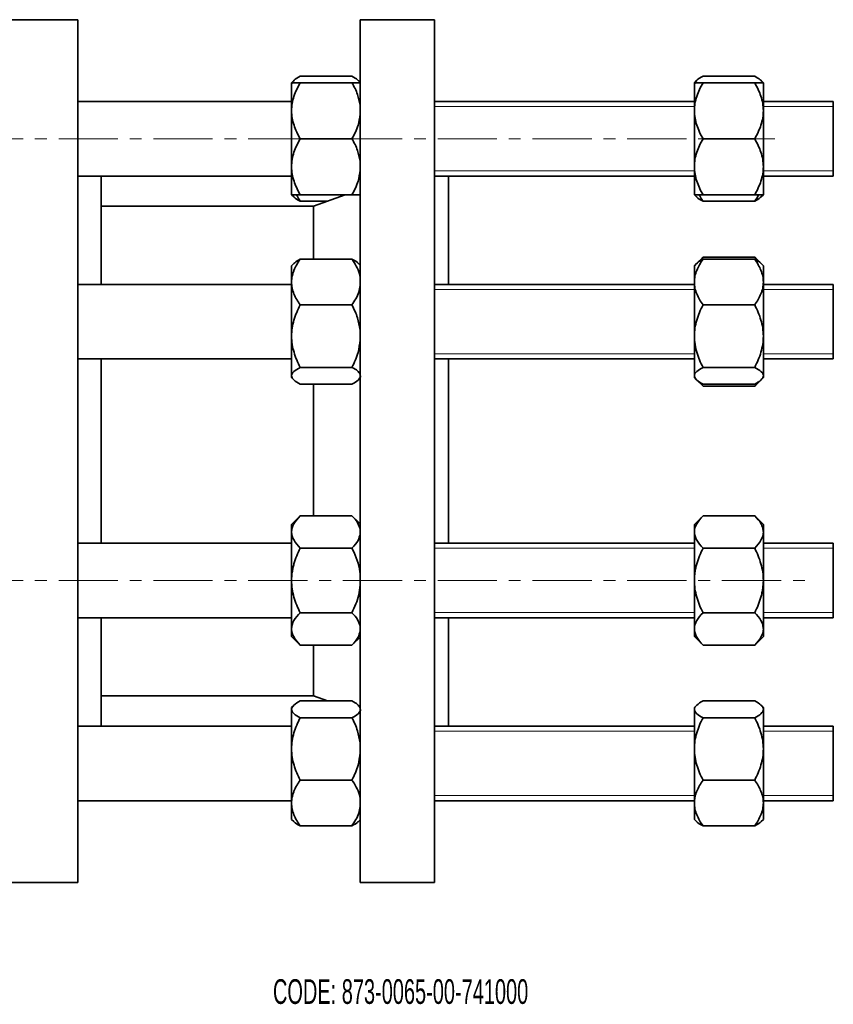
# Model space of a CAD drawing. Header units: millimetres. Extents: x -40 to 515, y 1 to 250.
# Tile 3 of 4: x 134 to 309, y 39 to 250. Entities that reach past the tile are written whole.
import ezdxf

# ---------------------------------------------------------------- set-up
doc = ezdxf.new("R2010")
doc.units = ezdxf.units.MM
doc.linetypes.add('CENTERX2', pattern=[20.32, 12.7, -2.54, 2.54, -2.54])
doc.layers.add('NOTE', color=7, linetype='Continuous')
doc.styles.add('SLDTEXTSTYLE0', font='TXT', dxfattribs={"width": 0.605})

msp = doc.modelspace()

# ---------------------------------------------------------------- linework, layer by layer
at = {"color": 7, "linetype": 'Continuous', "lineweight": 35}
for p, q in [((146.76, 249.98), (130.76, 249.98)), ((146.76, 157.48), (146.76, 249.98)), ((223.26, 249.98), (207.26, 249.98)), ((207.26, 157.48), (207.26, 249.98)), ((223.26, 157.48), (223.26, 249.98)), ((193.04, 236.91), (192.59, 236.46)), ((205.53, 237.85), (194.44, 237.85)), ((207.26, 236.59), (206.93, 236.93)), ((279.41, 236.91), (278.96, 236.46)), ((291.9, 237.85), (280.82, 237.85)), ((293.76, 236.46), (293.3, 236.93)), ((192.59, 236.46), (192.59, 230.46)), ((205.53, 236.46), (194.44, 236.46)), ((278.96, 236.46), (278.96, 230.46)), ((291.9, 236.46), (280.82, 236.46)), ((293.76, 236.46), (293.76, 230.46)), ((192.59, 232.46), (146.76, 232.46)), ((278.96, 232.46), (223.26, 232.46)), ((308.76, 232.46), (293.76, 232.46)), ((308.76, 224.46), (308.76, 232.46)), ((192.59, 230.46), (192.59, 218.46)), ((278.96, 230.46), (278.96, 218.46)), ((293.76, 230.46), (293.76, 218.46)), ((205.53, 224.46), (194.44, 224.46)), ((291.9, 224.46), (280.82, 224.46)), ((308.76, 216.46), (308.76, 224.46)), ((192.59, 218.46), (192.59, 212.46)), ((278.96, 218.46), (278.96, 212.46)), ((293.76, 218.46), (293.76, 212.46)), ((146.76, 216.46), (192.59, 216.46)), ((151.76, 193.23), (151.76, 216.46)), ((223.26, 216.46), (278.96, 216.46)), ((226.26, 193.23), (226.26, 216.46)), ((293.76, 216.46), (308.76, 216.46)), ((192.59, 212.46), (193.04, 212.02)), ((205.53, 212.46), (194.44, 212.46)), ((204.08, 212.46), (197.26, 209.98)), ((278.96, 212.46), (279.41, 212.02)), ((291.9, 212.46), (280.82, 212.46)), ((293.3, 212), (293.76, 212.46)), ((197.26, 209.98), (151.76, 209.98)), ((200.27, 211.08), (194.44, 211.08)), ((197.26, 198.61), (197.26, 209.98)), ((291.9, 211.08), (280.82, 211.08)), ((205.53, 198.61), (194.44, 198.61)), ((280.82, 199.08), (279.42, 197.69)), ((280.06, 198.14), (280.82, 199.08)), ((291.9, 199.08), (280.82, 199.08)), ((291.9, 198.61), (280.82, 198.61)), ((293.31, 197.68), (291.9, 199.08)), ((291.9, 199.08), (292.75, 198.07)), ((193.05, 197.69), (192.59, 197.23)), ((192.59, 193.71), (192.59, 197.23)), ((207.26, 197.36), (206.94, 197.68)), ((279.42, 197.69), (278.96, 197.23)), ((278.96, 193.71), (278.96, 197.23)), ((293.76, 197.23), (293.31, 197.68)), ((293.76, 197.23), (293.76, 193.71)), ((192.59, 193.23), (146.76, 193.23)), ((192.59, 193.71), (192.59, 182.12)), ((278.96, 193.23), (223.26, 193.23)), ((278.96, 193.71), (278.96, 182.12)), ((293.76, 193.71), (293.76, 182.12)), ((308.76, 193.23), (293.76, 193.23)), ((308.76, 179.57), (308.76, 193.23)), ((205.53, 188.81), (194.44, 188.81)), ((291.9, 188.81), (280.82, 188.81)), ((192.59, 182.12), (192.59, 173.64)), ((278.96, 182.12), (278.96, 173.64)), ((293.76, 182.12), (293.76, 173.64)), ((308.76, 177.23), (308.76, 179.57)), ((146.76, 177.23), (192.59, 177.23)), ((151.76, 157.48), (151.76, 177.23)), ((205.53, 175.43), (194.44, 175.43)), ((223.26, 177.23), (278.96, 177.23)), ((226.26, 157.48), (226.26, 177.23)), ((291.9, 175.43), (280.82, 175.43)), ((293.76, 177.23), (308.76, 177.23)), ((192.59, 173.64), (192.59, 173.23)), ((192.59, 173.23), (193.05, 172.77)), ((278.96, 173.64), (278.96, 173.23)), ((278.96, 173.23), (279.42, 172.77)), ((293.31, 172.78), (293.76, 173.23)), ((293.76, 173.64), (293.76, 173.23)), ((205.53, 171.84), (194.44, 171.84)), ((197.26, 157.48), (197.26, 171.84)), ((206.94, 172.78), (207.26, 173.1)), ((279.51, 172.67), (280.82, 171.37)), ((280.82, 171.37), (280.01, 172.35)), ((291.9, 171.84), (280.82, 171.84)), ((291.9, 171.37), (280.82, 171.37)), ((291.9, 171.37), (293.27, 172.74)), ((292.68, 172.35), (291.9, 171.37)), ((146.76, 64.98), (146.76, 157.48)), ((151.76, 137.74), (151.76, 157.48)), ((197.26, 143.59), (197.26, 157.48)), ((207.26, 64.98), (207.26, 157.48)), ((223.26, 64.98), (223.26, 157.48)), ((226.26, 137.74), (226.26, 157.48)), ((194.44, 143.59), (192.59, 141.74)), ((205.53, 143.59), (194.44, 143.59)), ((207.26, 141.87), (205.53, 143.59)), ((280.82, 143.59), (278.96, 141.74)), ((291.9, 143.59), (280.82, 143.59)), ((293.76, 141.74), (291.9, 143.59)), ((192.59, 141.74), (192.59, 140.13)), ((278.96, 141.74), (278.96, 140.13)), ((293.76, 141.74), (293.76, 140.13)), ((192.59, 129.74), (192.59, 140.13)), ((278.96, 129.74), (278.96, 140.13)), ((293.76, 140.13), (293.76, 129.74)), ((192.59, 137.74), (146.76, 137.74)), ((278.96, 137.74), (223.26, 137.74)), ((308.76, 137.74), (293.76, 137.74)), ((308.76, 121.74), (308.76, 137.74)), ((205.53, 136.67), (194.44, 136.67)), ((291.9, 136.67), (280.82, 136.67)), ((192.59, 129.74), (192.59, 119.35)), ((278.96, 129.74), (278.96, 119.35)), ((293.76, 129.74), (293.76, 119.35)), ((205.53, 122.81), (194.44, 122.81)), ((291.9, 122.81), (280.82, 122.81)), ((146.76, 121.74), (192.59, 121.74)), ((151.76, 98.5), (151.76, 121.74)), ((223.26, 121.74), (278.96, 121.74)), ((226.26, 98.5), (226.26, 121.74)), ((293.76, 121.74), (308.76, 121.74)), ((192.59, 119.35), (192.59, 117.74)), ((278.96, 119.35), (278.96, 117.74)), ((293.76, 119.35), (293.76, 117.74)), ((192.59, 117.74), (194.44, 115.88)), ((205.53, 115.88), (207.26, 117.61)), ((278.96, 117.74), (280.82, 115.88)), ((291.9, 115.88), (293.76, 117.74)), ((205.53, 115.88), (194.44, 115.88)), ((197.26, 104.98), (197.26, 115.88)), ((291.9, 115.88), (280.82, 115.88)), ((151.76, 104.98), (197.26, 104.98)), ((205.53, 103.89), (194.44, 103.89)), ((197.26, 104.98), (200.27, 103.89)), ((291.9, 103.89), (280.82, 103.89)), ((193.04, 102.95), (192.59, 102.5)), ((192.59, 102.5), (192.59, 102.09)), ((192.59, 102.09), (192.59, 93.61)), ((207.26, 102.63), (206.93, 102.96)), ((279.41, 102.95), (278.96, 102.5)), ((278.96, 102.5), (278.96, 102.09)), ((278.96, 102.09), (278.96, 93.61)), ((293.76, 102.5), (293.3, 102.96)), ((293.76, 102.5), (293.76, 102.09)), ((293.76, 102.09), (293.76, 93.61)), ((205.53, 100.3), (194.44, 100.3)), ((291.9, 100.3), (280.82, 100.3)), ((192.59, 98.5), (146.76, 98.5)), ((278.96, 98.5), (223.26, 98.5)), ((308.76, 98.5), (293.76, 98.5)), ((308.76, 82.5), (308.76, 98.5)), ((192.59, 82.02), (192.59, 93.61)), ((278.96, 82.02), (278.96, 93.61)), ((293.76, 93.61), (293.76, 82.02)), ((205.53, 86.92), (194.44, 86.92)), ((291.9, 86.92), (280.82, 86.92)), ((146.76, 82.5), (192.59, 82.5)), ((223.26, 82.5), (278.96, 82.5)), ((293.76, 82.5), (308.76, 82.5)), ((192.59, 82.02), (192.59, 78.5)), ((278.96, 82.02), (278.96, 78.5)), ((293.76, 82.02), (293.76, 78.5)), ((192.59, 78.5), (193.04, 78.05)), ((206.93, 78.04), (207.26, 78.37)), ((278.96, 78.5), (279.41, 78.05)), ((293.3, 78.04), (293.76, 78.5)), ((205.53, 77.12), (194.44, 77.12)), ((291.9, 77.12), (280.82, 77.12)), ((130.76, 64.98), (146.76, 64.98)), ((207.26, 64.98), (223.26, 64.98))]:
    msp.add_line(p, q, dxfattribs=at)
at = {"color": 7, "linetype": 'Continuous', "lineweight": 18}
for p, q in [((278.96, 231.36), (223.26, 231.36)), ((308.76, 231.36), (293.76, 231.36)), ((223.26, 217.57), (278.96, 217.57)), ((293.76, 217.57), (308.76, 217.57)), ((278.96, 192.13), (223.26, 192.13)), ((308.76, 192.13), (293.76, 192.13)), ((223.26, 178.33), (278.96, 178.33)), ((293.76, 178.33), (308.76, 178.33)), ((278.96, 136.64), (223.26, 136.64)), ((308.76, 136.64), (293.76, 136.64)), ((223.26, 122.84), (278.96, 122.84)), ((293.76, 122.84), (308.76, 122.84)), ((278.96, 97.4), (223.26, 97.4)), ((308.76, 97.4), (293.76, 97.4)), ((223.26, 83.6), (278.96, 83.6)), ((293.76, 83.6), (308.76, 83.6))]:
    msp.add_line(p, q, dxfattribs=at)
at = {"color": 7, "linetype": 'Continuous', "lineweight": 35}
for points, knots in [([(192.74, 236.33), (192.83, 236.55), (193.03, 237.08), (193.92, 237.57), (194.44, 237.85)], [0, 0, 0, 0, 0.41914, 1, 1, 1, 1]), ([(205.53, 237.85), (205.98, 237.6), (206.8, 237.16), (207.09, 236.68), (207.22, 236.46)], [0, 0, 0, 0, 0.554745, 1, 1, 1, 1]), ([(279.11, 236.33), (279.2, 236.55), (279.4, 237.08), (280.29, 237.57), (280.82, 237.85)], [0, 0, 0, 0, 0.41914, 1, 1, 1, 1]), ([(291.9, 237.85), (292.36, 237.6), (293.17, 237.16), (293.46, 236.68), (293.59, 236.46)], [0, 0, 0, 0, 0.554745, 1, 1, 1, 1]), ([(192.59, 230.46), (192.59, 231.51), (192.77, 232.53), (193.44, 234.56), (193.9, 235.52), (194.44, 236.46)], [0, 0, 0, 0, 0.5, 0.5, 1, 1, 1, 1]), ([(194.44, 236.46), (194.17, 236.46), (193.92, 236.46), (193.47, 236.46), (193.27, 236.46), (192.94, 236.46), (192.81, 236.46), (192.63, 236.46), (192.59, 236.46), (192.59, 236.46)], [0, 0, 0, 0, 0.25, 0.25, 0.5, 0.5, 0.75, 0.75, 1, 1, 1, 1]), ([(205.53, 236.46), (205.98, 235.64), (206.83, 234.11), (207.12, 232.42), (207.26, 231.64)], [0, 0, 0, 0, 0.53331, 1, 1, 1, 1]), ([(207.39, 236.46), (207.39, 236.46), (207.34, 236.46), (207.21, 236.46), (207.16, 236.46), (207.03, 236.46), (206.95, 236.46), (206.53, 236.46), (206.07, 236.46), (205.53, 236.46)], [0, 0, 0, 0, 0.25, 0.25, 0.375, 0.375, 0.5, 0.5, 1, 1, 1, 1]), ([(278.96, 230.46), (278.96, 231.51), (279.14, 232.53), (279.81, 234.56), (280.27, 235.52), (280.82, 236.46)], [0, 0, 0, 0, 0.5, 0.5, 1, 1, 1, 1]), ([(280.82, 236.46), (280.55, 236.46), (280.29, 236.46), (279.84, 236.46), (279.64, 236.46), (279.31, 236.46), (279.18, 236.46), (279, 236.46), (278.96, 236.46), (278.96, 236.46)], [0, 0, 0, 0, 0.25, 0.25, 0.5, 0.5, 0.75, 0.75, 1, 1, 1, 1]), ([(291.9, 236.46), (292.45, 235.52), (292.91, 234.56), (293.4, 233.07), (293.53, 232.56), (293.71, 231.52), (293.76, 230.99), (293.76, 230.46)], [0, 0, 0, 0, 0.5, 0.5, 0.75, 0.75, 1, 1, 1, 1]), ([(293.76, 236.46), (293.76, 236.46), (293.71, 236.46), (293.58, 236.46), (293.53, 236.46), (293.4, 236.46), (293.32, 236.46), (292.91, 236.46), (292.44, 236.46), (291.9, 236.46)], [0, 0, 0, 0, 0.25, 0.25, 0.375, 0.375, 0.5, 0.5, 1, 1, 1, 1]), ([(194.44, 224.46), (193.9, 225.41), (193.44, 226.37), (192.95, 227.86), (192.81, 228.37), (192.64, 229.41), (192.59, 229.94), (192.59, 230.46)], [0, 0, 0, 0, 0.5, 0.5, 0.75, 0.75, 1, 1, 1, 1]), ([(280.82, 224.46), (280.27, 225.41), (279.81, 226.37), (279.32, 227.86), (279.19, 228.37), (279.01, 229.41), (278.96, 229.94), (278.96, 230.46)], [0, 0, 0, 0, 0.5, 0.5, 0.75, 0.75, 1, 1, 1, 1]), ([(293.76, 230.46), (293.76, 229.42), (293.57, 228.39), (292.91, 226.37), (292.45, 225.4), (291.9, 224.46)], [0, 0, 0, 0, 0.5, 0.5, 1, 1, 1, 1]), ([(207.26, 229.71), (207.17, 228.91), (206.97, 227.07), (206.05, 225.41), (205.53, 224.46)], [0, 0, 0, 0, 0.434778, 1, 1, 1, 1]), ([(192.59, 218.46), (192.59, 219.51), (192.77, 220.53), (193.44, 222.56), (193.9, 223.52), (194.44, 224.46)], [0, 0, 0, 0, 0.5, 0.5, 1, 1, 1, 1]), ([(205.53, 224.46), (205.98, 223.64), (206.83, 222.11), (207.12, 220.42), (207.26, 219.64)], [0, 0, 0, 0, 0.53331, 1, 1, 1, 1]), ([(278.96, 218.46), (278.96, 219.51), (279.14, 220.53), (279.81, 222.56), (280.27, 223.52), (280.82, 224.46)], [0, 0, 0, 0, 0.5, 0.5, 1, 1, 1, 1]), ([(291.9, 224.46), (292.45, 223.52), (292.91, 222.56), (293.4, 221.07), (293.53, 220.56), (293.71, 219.52), (293.76, 218.99), (293.76, 218.46)], [0, 0, 0, 0, 0.5, 0.5, 0.75, 0.75, 1, 1, 1, 1]), ([(194.44, 212.46), (193.9, 213.41), (193.44, 214.37), (192.95, 215.86), (192.81, 216.37), (192.64, 217.41), (192.59, 217.94), (192.59, 218.46)], [0, 0, 0, 0, 0.5, 0.5, 0.75, 0.75, 1, 1, 1, 1]), ([(207.26, 217.71), (207.17, 216.91), (206.97, 215.07), (206.05, 213.41), (205.53, 212.46)], [0, 0, 0, 0, 0.4347782, 1, 1, 1, 1]), ([(280.82, 212.46), (280.27, 213.41), (279.81, 214.37), (279.32, 215.86), (279.19, 216.37), (279.01, 217.41), (278.96, 217.94), (278.96, 218.46)], [0, 0, 0, 0, 0.5, 0.5, 0.75, 0.75, 1, 1, 1, 1]), ([(293.76, 218.46), (293.76, 217.42), (293.57, 216.39), (292.91, 214.37), (292.45, 213.4), (291.9, 212.46)], [0, 0, 0, 0, 0.5, 0.5, 1, 1, 1, 1]), ([(192.59, 212.46), (192.59, 212.46), (192.63, 212.46), (192.76, 212.46), (192.82, 212.46), (192.95, 212.46), (193.02, 212.46), (193.44, 212.46), (193.9, 212.46), (194.44, 212.46)], [0, 0, 0, 0, 0.25, 0.25, 0.375, 0.375, 0.5, 0.5, 1, 1, 1, 1]), ([(193.06, 212.04), (193.08, 212.01), (193.26, 211.67), (193.88, 211.36), (194.44, 211.08)], [0, 0, 0, 0, 0.09752, 1, 1, 1, 1]), ([(194.44, 211.08), (194.38, 211.17), (194.06, 211.62), (193.81, 212.09), (193.61, 212.46)], [0, 0, 0, 0, 0.207763, 1, 1, 1, 1]), ([(205.53, 212.46), (205.8, 212.46), (206.05, 212.46), (206.5, 212.46), (206.7, 212.46), (207.03, 212.46), (207.16, 212.46), (207.34, 212.46), (207.39, 212.46), (207.39, 212.46)], [0, 0, 0, 0, 0.25, 0.25, 0.5, 0.5, 0.75, 0.75, 1, 1, 1, 1]), ([(278.96, 212.46), (278.96, 212.46), (279, 212.46), (279.14, 212.46), (279.19, 212.46), (279.32, 212.46), (279.4, 212.46), (279.81, 212.46), (280.28, 212.46), (280.82, 212.46)], [0, 0, 0, 0, 0.25, 0.25, 0.375, 0.375, 0.5, 0.5, 1, 1, 1, 1]), ([(279.43, 212.04), (279.45, 212.01), (279.63, 211.67), (280.25, 211.36), (280.82, 211.08)], [0, 0, 0, 0, 0.09752, 1, 1, 1, 1]), ([(280.82, 211.08), (280.75, 211.17), (280.43, 211.62), (280.18, 212.09), (279.98, 212.46)], [0, 0, 0, 0, 0.207763, 1, 1, 1, 1]), ([(292.77, 212.46), (292.76, 212.45), (292.54, 211.97), (292.22, 211.52), (291.9, 211.08)], [0, 0, 0, 0, 0.030655, 1, 1, 1, 1]), ([(291.9, 212.46), (292.17, 212.46), (292.43, 212.46), (292.88, 212.46), (293.07, 212.46), (293.4, 212.46), (293.54, 212.46), (293.71, 212.46), (293.76, 212.46), (293.76, 212.46)], [0, 0, 0, 0, 0.25, 0.25, 0.5, 0.5, 0.75, 0.75, 1, 1, 1, 1]), ([(291.9, 211.08), (292.38, 211.32), (292.98, 211.63), (293.21, 211.97), (293.26, 212.04)], [0, 0, 0, 0, 0.788468, 1, 1, 1, 1]), ([(192.59, 193.71), (192.59, 194.14), (192.63, 194.56), (192.76, 195.19), (192.82, 195.4), (192.95, 195.82), (193.02, 196.03), (193.44, 197.06), (193.9, 197.85), (194.44, 198.61)], [0, 0, 0, 0, 0.25, 0.25, 0.375, 0.375, 0.5, 0.5, 1, 1, 1, 1]), ([(194.44, 198.61), (193.97, 198.37), (193.37, 198.06), (193.14, 197.72), (193.09, 197.65)], [0, 0, 0, 0, 0.788468, 1, 1, 1, 1]), ([(205.53, 198.61), (205.6, 198.52), (206.02, 197.91), (206.68, 196.74), (207.19, 195.57), (207.25, 194.94), (207.26, 194.89)], [0, 0, 0, 0, 0.079395, 0.516308, 0.961708, 1, 1, 1, 1]), ([(206.92, 197.65), (206.9, 197.68), (206.72, 198.02), (206.1, 198.33), (205.53, 198.61)], [0, 0, 0, 0, 0.09752, 1, 1, 1, 1]), ([(278.96, 193.71), (278.96, 194.14), (279, 194.56), (279.14, 195.19), (279.19, 195.4), (279.32, 195.82), (279.4, 196.03), (279.81, 197.06), (280.28, 197.85), (280.82, 198.61)], [0, 0, 0, 0, 0.25, 0.25, 0.375, 0.375, 0.5, 0.5, 1, 1, 1, 1]), ([(280.82, 198.61), (280.34, 198.37), (279.74, 198.06), (279.51, 197.72), (279.46, 197.65)], [0, 0, 0, 0, 0.788468, 1, 1, 1, 1]), ([(291.9, 198.61), (292.17, 198.23), (292.43, 197.84), (292.88, 197.05), (293.07, 196.65), (293.4, 195.83), (293.54, 195.41), (293.71, 194.56), (293.76, 194.14), (293.76, 193.71)], [0, 0, 0, 0, 0.25, 0.25, 0.5, 0.5, 0.75, 0.75, 1, 1, 1, 1]), ([(293.29, 197.65), (293.27, 197.68), (293.09, 198.02), (292.47, 198.33), (291.9, 198.61)], [0, 0, 0, 0, 0.09752, 1, 1, 1, 1]), ([(194.44, 188.81), (194.17, 189.2), (193.92, 189.59), (193.47, 190.38), (193.27, 190.78), (192.94, 191.6), (192.81, 192.01), (192.63, 192.87), (192.59, 193.29), (192.59, 193.71)], [0, 0, 0, 0, 0.25, 0.25, 0.5, 0.5, 0.75, 0.75, 1, 1, 1, 1]), ([(207.26, 192.99), (207.2, 192.5), (207.08, 191.53), (206.4, 190.14), (205.82, 189.26), (205.53, 188.81)], [0, 0, 0, 0, 0.335723, 0.665662, 1, 1, 1, 1]), ([(280.82, 188.81), (280.55, 189.2), (280.29, 189.59), (279.84, 190.38), (279.64, 190.78), (279.31, 191.6), (279.18, 192.01), (279, 192.87), (278.96, 193.29), (278.96, 193.71)], [0, 0, 0, 0, 0.25, 0.25, 0.5, 0.5, 0.75, 0.75, 1, 1, 1, 1]), ([(293.76, 193.71), (293.76, 193.29), (293.71, 192.87), (293.58, 192.23), (293.53, 192.02), (293.4, 191.6), (293.32, 191.39), (292.91, 190.36), (292.44, 189.58), (291.9, 188.81)], [0, 0, 0, 0, 0.25, 0.25, 0.375, 0.375, 0.5, 0.5, 1, 1, 1, 1]), ([(192.59, 182.12), (192.59, 183.29), (192.77, 184.43), (193.44, 186.69), (193.9, 187.77), (194.44, 188.81)], [0, 0, 0, 0, 0.5, 0.5, 1, 1, 1, 1]), ([(205.53, 188.81), (205.98, 187.9), (206.83, 186.18), (207.12, 184.31), (207.26, 183.43)], [0, 0, 0, 0, 0.53331, 1, 1, 1, 1]), ([(278.96, 182.12), (278.96, 183.29), (279.14, 184.43), (279.81, 186.69), (280.27, 187.77), (280.82, 188.81)], [0, 0, 0, 0, 0.5, 0.5, 1, 1, 1, 1]), ([(291.9, 188.81), (292.45, 187.76), (292.91, 186.69), (293.4, 185.02), (293.53, 184.46), (293.71, 183.3), (293.76, 182.71), (293.76, 182.12)], [0, 0, 0, 0, 0.5, 0.5, 0.75, 0.75, 1, 1, 1, 1]), ([(194.44, 175.43), (193.9, 176.48), (193.44, 177.55), (192.95, 179.22), (192.81, 179.79), (192.64, 180.94), (192.59, 181.54), (192.59, 182.12)], [0, 0, 0, 0, 0.5, 0.5, 0.75, 0.75, 1, 1, 1, 1]), ([(280.82, 175.43), (280.27, 176.48), (279.81, 177.55), (279.32, 179.22), (279.19, 179.79), (279.01, 180.94), (278.96, 181.54), (278.96, 182.12)], [0, 0, 0, 0, 0.5, 0.5, 0.75, 0.75, 1, 1, 1, 1]), ([(293.76, 182.12), (293.76, 180.96), (293.57, 179.81), (292.91, 177.56), (292.45, 176.48), (291.9, 175.43)], [0, 0, 0, 0, 0.5, 0.5, 1, 1, 1, 1]), ([(207.26, 181.28), (207.17, 180.39), (206.97, 178.34), (206.05, 176.48), (205.53, 175.43)], [0, 0, 0, 0, 0.434778, 1, 1, 1, 1]), ([(192.59, 173.64), (192.59, 173.95), (192.77, 174.25), (193.44, 174.86), (193.9, 175.15), (194.44, 175.43)], [0, 0, 0, 0, 0.5, 0.5, 1, 1, 1, 1]), ([(205.53, 175.43), (205.98, 175.18), (206.83, 174.72), (207.12, 174.22), (207.26, 173.99)], [0, 0, 0, 0, 0.5333103, 1, 1, 1, 1]), ([(278.96, 173.64), (278.96, 173.95), (279.14, 174.25), (279.81, 174.86), (280.27, 175.15), (280.82, 175.43)], [0, 0, 0, 0, 0.5, 0.5, 1, 1, 1, 1]), ([(291.9, 175.43), (292.45, 175.15), (292.91, 174.86), (293.4, 174.41), (293.53, 174.26), (293.71, 173.95), (293.76, 173.79), (293.76, 173.64)], [0, 0, 0, 0, 0.5, 0.5, 0.75, 0.75, 1, 1, 1, 1]), ([(194.44, 171.84), (193.9, 172.12), (193.44, 172.41), (192.95, 172.86), (192.81, 173.01), (192.64, 173.32), (192.59, 173.48), (192.59, 173.64)], [0, 0, 0, 0, 0.5, 0.5, 0.75, 0.75, 1, 1, 1, 1]), ([(207.39, 173.64), (207.39, 173.32), (207.2, 173.02), (206.54, 172.41), (206.07, 172.12), (205.53, 171.84)], [0, 0, 0, 0, 0.5, 0.5, 1, 1, 1, 1]), ([(280.82, 171.84), (280.27, 172.12), (279.81, 172.41), (279.32, 172.86), (279.19, 173.01), (279.01, 173.32), (278.96, 173.48), (278.96, 173.64)], [0, 0, 0, 0, 0.5, 0.5, 0.75, 0.75, 1, 1, 1, 1]), ([(293.76, 173.64), (293.76, 173.32), (293.57, 173.02), (292.91, 172.41), (292.45, 172.12), (291.9, 171.84)], [0, 0, 0, 0, 0.5, 0.5, 1, 1, 1, 1]), ([(192.59, 140.13), (192.59, 140.73), (192.77, 141.33), (193.44, 142.49), (193.9, 143.05), (194.44, 143.59)], [0, 0, 0, 0, 0.5, 0.5, 1, 1, 1, 1]), ([(205.53, 143.59), (205.98, 143.12), (206.83, 142.23), (207.12, 141.26), (207.26, 140.81)], [0, 0, 0, 0, 0.53331, 1, 1, 1, 1]), ([(278.96, 140.13), (278.96, 140.73), (279.14, 141.33), (279.81, 142.49), (280.27, 143.05), (280.82, 143.59)], [0, 0, 0, 0, 0.5, 0.5, 1, 1, 1, 1]), ([(291.9, 143.59), (292.45, 143.05), (292.91, 142.5), (293.4, 141.63), (293.53, 141.34), (293.71, 140.74), (293.76, 140.43), (293.76, 140.13)], [0, 0, 0, 0, 0.5, 0.5, 0.75, 0.75, 1, 1, 1, 1]), ([(194.44, 136.67), (193.9, 137.21), (193.44, 137.77), (192.95, 138.63), (192.81, 138.92), (192.64, 139.52), (192.59, 139.83), (192.59, 140.13)], [0, 0, 0, 0, 0.5, 0.5, 0.75, 0.75, 1, 1, 1, 1]), ([(207.26, 139.69), (207.17, 139.23), (206.97, 138.17), (206.05, 137.21), (205.53, 136.67)], [0, 0, 0, 0, 0.434778, 1, 1, 1, 1]), ([(280.82, 136.67), (280.27, 137.21), (279.81, 137.77), (279.32, 138.63), (279.19, 138.92), (279.01, 139.52), (278.96, 139.83), (278.96, 140.13)], [0, 0, 0, 0, 0.5, 0.5, 0.75, 0.75, 1, 1, 1, 1]), ([(293.76, 140.13), (293.76, 139.53), (293.57, 138.94), (292.91, 137.77), (292.45, 137.21), (291.9, 136.67)], [0, 0, 0, 0, 0.5, 0.5, 1, 1, 1, 1]), ([(192.59, 129.74), (192.59, 130.34), (192.63, 130.94), (192.76, 131.83), (192.82, 132.13), (192.95, 132.72), (193.02, 133.02), (193.44, 134.48), (193.9, 135.59), (194.44, 136.67)], [0, 0, 0, 0, 0.25, 0.25, 0.375, 0.375, 0.5, 0.5, 1, 1, 1, 1]), ([(205.53, 136.67), (205.6, 136.53), (206.02, 135.67), (206.68, 134.02), (207.19, 132.36), (207.25, 131.47), (207.26, 131.4)], [0, 0, 0, 0, 0.079395, 0.516308, 0.961708, 1, 1, 1, 1]), ([(278.96, 129.74), (278.96, 130.34), (279, 130.94), (279.14, 131.83), (279.19, 132.13), (279.32, 132.72), (279.4, 133.02), (279.81, 134.48), (280.28, 135.59), (280.82, 136.67)], [0, 0, 0, 0, 0.25, 0.25, 0.375, 0.375, 0.5, 0.5, 1, 1, 1, 1]), ([(291.9, 136.67), (292.17, 136.13), (292.43, 135.57), (292.88, 134.46), (293.07, 133.89), (293.4, 132.73), (293.54, 132.14), (293.71, 130.94), (293.76, 130.34), (293.76, 129.74)], [0, 0, 0, 0, 0.25, 0.25, 0.5, 0.5, 0.75, 0.75, 1, 1, 1, 1]), ([(194.44, 122.81), (194.17, 123.35), (193.92, 123.9), (193.47, 125.02), (193.27, 125.59), (192.94, 126.75), (192.81, 127.34), (192.63, 128.54), (192.59, 129.14), (192.59, 129.74)], [0, 0, 0, 0, 0.25, 0.25, 0.5, 0.5, 0.75, 0.75, 1, 1, 1, 1]), ([(280.82, 122.81), (280.55, 123.35), (280.29, 123.9), (279.84, 125.02), (279.64, 125.59), (279.31, 126.75), (279.18, 127.34), (279, 128.54), (278.96, 129.14), (278.96, 129.74)], [0, 0, 0, 0, 0.25, 0.25, 0.5, 0.5, 0.75, 0.75, 1, 1, 1, 1]), ([(293.76, 129.74), (293.76, 129.14), (293.71, 128.54), (293.58, 127.65), (293.53, 127.35), (293.4, 126.76), (293.32, 126.46), (292.91, 125), (292.44, 123.89), (291.9, 122.81)], [0, 0, 0, 0, 0.25, 0.25, 0.375, 0.375, 0.5, 0.5, 1, 1, 1, 1]), ([(207.26, 128.72), (207.2, 128.03), (207.08, 126.65), (206.4, 124.68), (205.82, 123.44), (205.53, 122.81)], [0, 0, 0, 0, 0.335723, 0.665662, 1, 1, 1, 1]), ([(192.59, 119.35), (192.59, 119.95), (192.77, 120.54), (193.44, 121.71), (193.9, 122.27), (194.44, 122.81)], [0, 0, 0, 0, 0.5, 0.5, 1, 1, 1, 1]), ([(205.53, 122.81), (205.98, 122.34), (206.83, 121.45), (207.12, 120.48), (207.26, 120.03)], [0, 0, 0, 0, 0.53331, 1, 1, 1, 1]), ([(278.96, 119.35), (278.96, 119.95), (279.14, 120.54), (279.81, 121.71), (280.27, 122.27), (280.82, 122.81)], [0, 0, 0, 0, 0.5, 0.5, 1, 1, 1, 1]), ([(291.9, 122.81), (292.45, 122.27), (292.91, 121.71), (293.4, 120.85), (293.53, 120.56), (293.71, 119.96), (293.76, 119.65), (293.76, 119.35)], [0, 0, 0, 0, 0.5, 0.5, 0.75, 0.75, 1, 1, 1, 1]), ([(194.44, 115.88), (193.9, 116.43), (193.44, 116.98), (192.95, 117.84), (192.81, 118.14), (192.64, 118.73), (192.59, 119.04), (192.59, 119.35)], [0, 0, 0, 0, 0.5, 0.5, 0.75, 0.75, 1, 1, 1, 1]), ([(207.26, 118.91), (207.17, 118.45), (206.97, 117.39), (206.05, 116.43), (205.53, 115.88)], [0, 0, 0, 0, 0.434778, 1, 1, 1, 1]), ([(280.82, 115.88), (280.27, 116.43), (279.81, 116.98), (279.32, 117.84), (279.19, 118.14), (279.01, 118.73), (278.96, 119.04), (278.96, 119.35)], [0, 0, 0, 0, 0.5, 0.5, 0.75, 0.75, 1, 1, 1, 1]), ([(293.76, 119.35), (293.76, 118.74), (293.57, 118.15), (292.91, 116.98), (292.45, 116.42), (291.9, 115.88)], [0, 0, 0, 0, 0.5, 0.5, 1, 1, 1, 1]), ([(192.59, 102.09), (192.59, 102.4), (192.77, 102.71), (193.44, 103.32), (193.9, 103.61), (194.44, 103.89)], [0, 0, 0, 0, 0.5, 0.5, 1, 1, 1, 1]), ([(205.53, 103.89), (205.98, 103.64), (206.83, 103.18), (207.12, 102.68), (207.26, 102.44)], [0, 0, 0, 0, 0.53331, 1, 1, 1, 1]), ([(278.96, 102.09), (278.96, 102.4), (279.14, 102.71), (279.81, 103.32), (280.27, 103.61), (280.82, 103.89)], [0, 0, 0, 0, 0.5, 0.5, 1, 1, 1, 1]), ([(291.9, 103.89), (292.45, 103.6), (292.91, 103.32), (293.4, 102.87), (293.53, 102.72), (293.71, 102.41), (293.76, 102.25), (293.76, 102.09)], [0, 0, 0, 0, 0.5, 0.5, 0.75, 0.75, 1, 1, 1, 1]), ([(194.44, 100.3), (193.9, 100.58), (193.44, 100.87), (192.95, 101.32), (192.81, 101.47), (192.64, 101.78), (192.59, 101.94), (192.59, 102.09)], [0, 0, 0, 0, 0.5, 0.5, 0.75, 0.75, 1, 1, 1, 1]), ([(207.39, 102.09), (207.39, 101.78), (207.2, 101.47), (206.54, 100.87), (206.07, 100.58), (205.53, 100.3)], [0, 0, 0, 0, 0.5, 0.5, 1, 1, 1, 1]), ([(280.82, 100.3), (280.27, 100.58), (279.81, 100.87), (279.32, 101.32), (279.19, 101.47), (279.01, 101.78), (278.96, 101.94), (278.96, 102.09)], [0, 0, 0, 0, 0.5, 0.5, 0.75, 0.75, 1, 1, 1, 1]), ([(293.76, 102.09), (293.76, 101.78), (293.57, 101.47), (292.91, 100.87), (292.45, 100.58), (291.9, 100.3)], [0, 0, 0, 0, 0.5, 0.5, 1, 1, 1, 1]), ([(192.59, 93.61), (192.59, 94.77), (192.77, 95.92), (193.44, 98.17), (193.9, 99.25), (194.44, 100.3)], [0, 0, 0, 0, 0.5, 0.5, 1, 1, 1, 1]), ([(205.53, 100.3), (205.98, 99.39), (206.83, 97.67), (207.12, 95.79), (207.26, 94.92)], [0, 0, 0, 0, 0.53331, 1, 1, 1, 1]), ([(278.96, 93.61), (278.96, 94.77), (279.14, 95.92), (279.81, 98.17), (280.27, 99.25), (280.82, 100.3)], [0, 0, 0, 0, 0.5, 0.5, 1, 1, 1, 1]), ([(291.9, 100.3), (292.45, 99.25), (292.91, 98.18), (293.4, 96.51), (293.53, 95.94), (293.71, 94.79), (293.76, 94.19), (293.76, 93.61)], [0, 0, 0, 0, 0.5, 0.5, 0.75, 0.75, 1, 1, 1, 1]), ([(194.44, 86.92), (193.9, 87.96), (193.44, 89.04), (192.95, 90.71), (192.81, 91.27), (192.64, 92.43), (192.59, 93.02), (192.59, 93.61)], [0, 0, 0, 0, 0.5, 0.5, 0.75, 0.75, 1, 1, 1, 1]), ([(280.82, 86.92), (280.27, 87.96), (279.81, 89.04), (279.32, 90.71), (279.19, 91.27), (279.01, 92.43), (278.96, 93.02), (278.96, 93.61)], [0, 0, 0, 0, 0.5, 0.5, 0.75, 0.75, 1, 1, 1, 1]), ([(293.76, 93.61), (293.76, 92.44), (293.57, 91.3), (292.91, 89.04), (292.45, 87.96), (291.9, 86.92)], [0, 0, 0, 0, 0.5, 0.5, 1, 1, 1, 1]), ([(207.26, 92.76), (207.17, 91.87), (206.97, 89.83), (206.05, 87.97), (205.53, 86.92)], [0, 0, 0, 0, 0.434778, 1, 1, 1, 1]), ([(192.59, 82.02), (192.59, 82.44), (192.63, 82.86), (192.76, 83.49), (192.82, 83.71), (192.95, 84.12), (193.02, 84.33), (193.44, 85.37), (193.9, 86.15), (194.44, 86.92)], [0, 0, 0, 0, 0.25, 0.25, 0.375, 0.375, 0.5, 0.5, 1, 1, 1, 1]), ([(205.53, 86.92), (205.6, 86.82), (206.02, 86.21), (206.68, 85.04), (207.19, 83.87), (207.25, 83.24), (207.26, 83.19)], [0, 0, 0, 0, 0.079395, 0.516308, 0.961708, 1, 1, 1, 1]), ([(278.96, 82.02), (278.96, 82.44), (279, 82.86), (279.14, 83.49), (279.19, 83.71), (279.32, 84.12), (279.4, 84.33), (279.81, 85.37), (280.28, 86.15), (280.82, 86.92)], [0, 0, 0, 0, 0.25, 0.25, 0.375, 0.375, 0.5, 0.5, 1, 1, 1, 1]), ([(291.9, 86.92), (292.17, 86.53), (292.43, 86.14), (292.88, 85.35), (293.07, 84.95), (293.4, 84.13), (293.54, 83.71), (293.71, 82.86), (293.76, 82.44), (293.76, 82.02)], [0, 0, 0, 0, 0.25, 0.25, 0.5, 0.5, 0.75, 0.75, 1, 1, 1, 1]), ([(194.44, 77.12), (194.17, 77.5), (193.92, 77.89), (193.47, 78.68), (193.27, 79.08), (192.94, 79.9), (192.81, 80.32), (192.63, 81.17), (192.59, 81.59), (192.59, 82.02)], [0, 0, 0, 0, 0.25, 0.25, 0.5, 0.5, 0.75, 0.75, 1, 1, 1, 1]), ([(207.26, 81.3), (207.2, 80.81), (207.08, 79.83), (206.4, 78.44), (205.82, 77.56), (205.53, 77.12)], [0, 0, 0, 0, 0.335723, 0.665662, 1, 1, 1, 1]), ([(280.82, 77.12), (280.55, 77.5), (280.29, 77.89), (279.84, 78.68), (279.64, 79.08), (279.31, 79.9), (279.18, 80.32), (279, 81.17), (278.96, 81.59), (278.96, 82.02)], [0, 0, 0, 0, 0.25, 0.25, 0.5, 0.5, 0.75, 0.75, 1, 1, 1, 1]), ([(293.76, 82.02), (293.76, 81.59), (293.71, 81.17), (293.58, 80.54), (293.53, 80.33), (293.4, 79.91), (293.32, 79.7), (292.91, 78.67), (292.44, 77.88), (291.9, 77.12)], [0, 0, 0, 0, 0.25, 0.25, 0.375, 0.375, 0.5, 0.5, 1, 1, 1, 1]), ([(193.06, 78.08), (193.08, 78.04), (193.26, 77.7), (193.88, 77.4), (194.44, 77.12)], [0, 0, 0, 0, 0.09752, 1, 1, 1, 1]), ([(205.53, 77.12), (206.01, 77.36), (206.61, 77.67), (206.84, 78.01), (206.89, 78.08)], [0, 0, 0, 0, 0.788468, 1, 1, 1, 1]), ([(279.43, 78.08), (279.45, 78.04), (279.63, 77.7), (280.25, 77.4), (280.82, 77.12)], [0, 0, 0, 0, 0.09752, 1, 1, 1, 1]), ([(291.9, 77.12), (292.38, 77.36), (292.98, 77.67), (293.21, 78.01), (293.26, 78.08)], [0, 0, 0, 0, 0.788468, 1, 1, 1, 1])]:
    msp.add_open_spline(points, degree=3, knots=knots, dxfattribs=at)
at = {"layer": 'NOTE', "linetype": 'CENTERX2', "lineweight": 18}
for p, q in [((-40.24, 224.46), (296.22, 224.46)), ((-40.24, 129.74), (304.43, 129.74))]:
    msp.add_line(p, q, dxfattribs=at)

# ---------------------------------------------------------------- texts
at = {"layer": 'NOTE', "insert": (188.6, 44.23), "char_height": 5.2917, "attachment_point": 1, "style": 'SLDTEXTSTYLE0'}
msp.add_mtext('CODE: 873-0065-00-741000', dxfattribs=at)

doc.saveas('drawing.dxf')
